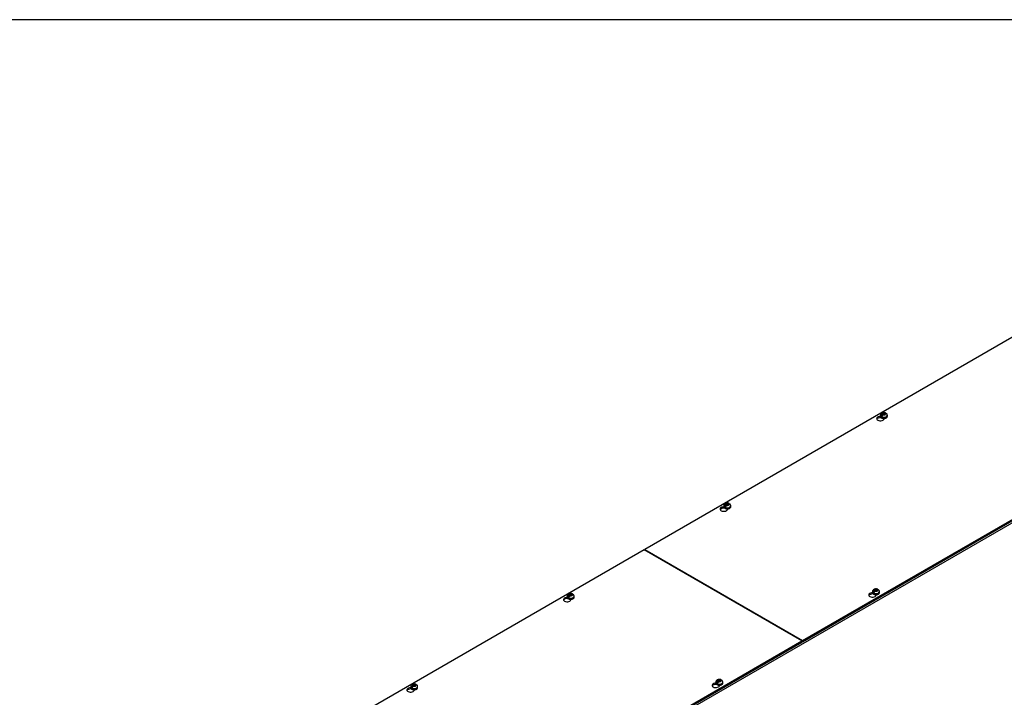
# Model space of a CAD drawing. Header units: inches. Extents: x 1 to 299, y -2 to 199.
# Tile 7 of 9: x 193 to 246, y 162 to 199. Entities that reach past the tile are written whole.
import ezdxf

# ---------------------------------------------------------------- set-up
doc = ezdxf.new("R2010")
doc.units = ezdxf.units.IN
doc.header["$MEASUREMENT"] = 0
for name, color, linetype in [('COM56315-3', 7, 'Continuous'), ('COM56318-3', 7, 'Continuous'), ('Default', 7, 'Continuous'), ('SCS19515', 7, 'Continuous')]:
    doc.layers.add(name, color=color, linetype=linetype)

# ---------------------------------------------------------------- blocks, each defined once
blk = doc.blocks.new('SE2')
at = {"layer": 'COM56315-3', "color": 7, "linetype": 'Continuous'}
blk.add_line((277.484, 189.617), (192.631, 140.627), dxfattribs=at)
at = {"layer": 'COM56318-3', "color": 7, "linetype": 'Continuous'}
for p, q in [((268.896, 194.701), (226.514, 170.232)), ((235.057, 165.3), (277.439, 189.769)), ((235.057, 165.236), (277.439, 189.705)), ((239.296, 177.369), (239.296, 177.395)), ((239.296, 177.369), (239.311, 177.378)), ((239.472, 177.302), (239.472, 177.33)), ((230.81, 172.47), (230.81, 172.496)), ((230.81, 172.47), (230.826, 172.479)), ((230.987, 172.403), (230.987, 172.431)), ((226.514, 170.232), (235.057, 165.3)), ((226.514, 170.181), (226.514, 170.232)), ((226.47, 170.206), (184.088, 145.737)), ((235.013, 165.274), (226.47, 170.206)), ((222.325, 167.571), (222.325, 167.597)), ((222.325, 167.571), (222.34, 167.58)), ((238.867, 167.818), (238.867, 167.845)), ((238.867, 167.818), (238.882, 167.827)), ((239.044, 167.751), (239.044, 167.78)), ((222.502, 167.504), (222.502, 167.532)), ((192.631, 140.805), (235.013, 165.274)), ((192.631, 140.741), (235.013, 165.21)), ((235.013, 165.21), (235.013, 165.274)), ((235.013, 165.261), (235.057, 165.236)), ((235.057, 165.236), (235.057, 165.3)), ((230.382, 162.919), (230.382, 162.946)), ((230.382, 162.919), (230.397, 162.928)), ((230.559, 162.852), (230.559, 162.881)), ((213.84, 162.672), (213.84, 162.698)), ((213.84, 162.672), (213.855, 162.681)), ((214.016, 162.605), (214.016, 162.633))]:
    blk.add_line(p, q, dxfattribs=at)
for centre, major_axis, start_param, end_param in [((239.271, 177.316), (0.203, 0), 1.537047, 6.405229), ((239.271, 177.252), (-0.203, 0), 4.590345, 6.008059), ((230.786, 172.417), (0.203, 0), 1.537047, 6.405229), ((230.786, 172.353), (-0.203, 0), 4.590345, 6.008059), ((222.3, 167.518), (0.203, 0), 1.537047, 6.405229), ((222.3, 167.455), (-0.203, 0), 4.590345, 6.008059), ((238.842, 167.766), (0.203, 0), 1.537047, 6.405229), ((238.842, 167.702), (-0.203, 0), 4.590345, 6.008059), ((230.357, 162.867), (0.203, 0), 1.537047, 6.405229), ((230.357, 162.803), (-0.203, 0), 4.590345, 6.008059), ((213.815, 162.619), (0.203, 0), 1.537047, 6.405229), ((213.815, 162.556), (-0.203, 0), 4.590345, 6.008059)]:
    blk.add_ellipse(centre, major_axis=major_axis, ratio=0.57735, start_param=start_param, end_param=end_param, dxfattribs=at)
at = {"layer": 'SCS19515', "color": 7, "linetype": 'Continuous'}
for p, q in [((239.276, 177.497), (239.276, 177.448)), ((239.383, 177.487), (239.312, 177.446)), ((239.407, 177.562), (239.376, 177.544)), ((239.407, 177.602), (239.477, 177.602)), ((239.407, 177.562), (239.407, 177.602)), ((239.407, 177.562), (239.407, 177.511)), ((239.407, 177.541), (239.477, 177.541)), ((239.419, 177.52), (239.45, 177.538)), ((239.519, 177.538), (239.45, 177.538)), ((239.508, 177.62), (239.477, 177.602)), ((239.477, 177.541), (239.477, 177.602)), ((239.519, 177.566), (239.477, 177.541)), ((239.519, 177.578), (239.55, 177.596)), ((239.519, 177.578), (239.519, 177.538)), ((239.651, 177.448), (239.651, 177.497)), ((230.79, 172.598), (230.79, 172.549)), ((230.898, 172.588), (230.827, 172.547)), ((230.922, 172.663), (230.891, 172.645)), ((230.922, 172.703), (230.991, 172.703)), ((230.922, 172.663), (230.922, 172.703)), ((230.922, 172.663), (230.922, 172.612)), ((230.922, 172.642), (230.991, 172.642)), ((230.934, 172.621), (230.964, 172.639)), ((231.034, 172.639), (230.964, 172.639)), ((231.022, 172.721), (230.991, 172.703)), ((230.991, 172.642), (230.991, 172.703)), ((231.034, 172.667), (230.991, 172.642)), ((231.034, 172.679), (231.065, 172.697)), ((231.034, 172.679), (231.034, 172.639)), ((231.165, 172.549), (231.165, 172.598)), ((222.305, 167.699), (222.305, 167.65)), ((222.413, 167.689), (222.341, 167.648)), ((222.437, 167.764), (222.406, 167.746)), ((222.437, 167.804), (222.506, 167.804)), ((222.437, 167.764), (222.437, 167.804)), ((222.437, 167.764), (222.437, 167.713)), ((222.437, 167.743), (222.506, 167.743)), ((222.448, 167.722), (222.479, 167.74)), ((222.549, 167.74), (222.479, 167.74)), ((222.537, 167.822), (222.506, 167.804)), ((222.506, 167.743), (222.506, 167.804)), ((222.549, 167.768), (222.506, 167.743)), ((222.549, 167.78), (222.579, 167.798)), ((222.549, 167.78), (222.549, 167.74)), ((222.68, 167.65), (222.68, 167.699)), ((238.847, 167.946), (238.847, 167.897)), ((238.955, 167.937), (238.883, 167.895)), ((238.979, 168.012), (238.948, 167.994)), ((238.979, 168.052), (239.048, 168.052)), ((238.979, 168.012), (238.979, 168.052)), ((238.979, 168.012), (238.979, 167.961)), ((238.979, 167.991), (239.048, 167.991)), ((238.99, 167.969), (239.021, 167.987)), ((239.091, 167.987), (239.021, 167.987)), ((239.079, 168.07), (239.048, 168.052)), ((239.048, 167.991), (239.048, 168.052)), ((239.091, 168.015), (239.048, 167.991)), ((239.091, 168.027), (239.121, 168.045)), ((239.091, 168.027), (239.091, 167.987)), ((239.222, 167.897), (239.222, 167.946)), ((213.82, 162.8), (213.82, 162.751)), ((213.928, 162.79), (213.856, 162.749)), ((213.951, 162.865), (213.921, 162.848)), ((213.951, 162.905), (214.021, 162.905)), ((213.951, 162.865), (213.951, 162.905)), ((213.951, 162.865), (213.951, 162.814)), ((213.951, 162.844), (214.021, 162.844)), ((213.963, 162.823), (213.994, 162.841)), ((214.063, 162.841), (213.994, 162.841)), ((214.052, 162.923), (214.021, 162.905)), ((214.021, 162.844), (214.021, 162.905)), ((214.063, 162.869), (214.021, 162.844)), ((214.063, 162.881), (214.094, 162.899)), ((214.063, 162.881), (214.063, 162.841)), ((214.195, 162.751), (214.195, 162.8)), ((230.362, 163.047), (230.362, 162.998)), ((230.47, 163.038), (230.398, 162.997)), ((230.493, 163.113), (230.463, 163.095)), ((230.493, 163.153), (230.563, 163.153)), ((230.493, 163.113), (230.493, 163.153)), ((230.493, 163.113), (230.493, 163.062)), ((230.493, 163.092), (230.563, 163.092)), ((230.505, 163.07), (230.536, 163.088)), ((230.605, 163.088), (230.536, 163.088)), ((230.594, 163.171), (230.563, 163.153)), ((230.563, 163.092), (230.563, 163.153)), ((230.605, 163.116), (230.563, 163.092)), ((230.605, 163.128), (230.636, 163.146)), ((230.605, 163.128), (230.605, 163.088)), ((230.737, 162.998), (230.737, 163.047))]:
    blk.add_line(p, q, dxfattribs=at)
for centre, radius, start, end in [((239.454, 177.424), 0.144, 122.6431, 170.9725), ((239.496, 177.399), 0.144, 122.6435, 170.9722), ((239.523, 177.496), 0.127, 0.361, 52.3843), ((230.969, 172.525), 0.144, 122.6431, 170.9725), ((231.011, 172.5), 0.144, 122.6435, 170.9722), ((231.038, 172.597), 0.127, 0.361, 52.3843), ((222.483, 167.626), 0.144, 122.6431, 170.9725), ((222.526, 167.601), 0.144, 122.6435, 170.9722), ((222.552, 167.698), 0.127, 0.361, 52.3843), ((239.025, 167.873), 0.144, 122.6431, 170.9725), ((239.068, 167.848), 0.144, 122.6435, 170.9722), ((239.094, 167.946), 0.127, 0.361, 52.3843), ((213.998, 162.727), 0.144, 122.6431, 170.9725), ((214.04, 162.702), 0.144, 122.6435, 170.9722), ((214.067, 162.799), 0.127, 0.361, 52.3843), ((230.54, 162.974), 0.144, 122.6431, 170.9725), ((230.582, 162.949), 0.144, 122.6435, 170.9722), ((230.609, 163.047), 0.127, 0.361, 52.3843)]:
    blk.add_arc(centre, radius, start, end, dxfattribs=at)
for centre, major_axis, start_param, end_param in [((239.463, 177.497), (0.187, 0), 3.141079, 6.283185), ((239.463, 177.448), (-0.188, 0), 0, 3.141593), ((239.463, 177.509), (-0.186, 0), 0.623612, 0.947184), ((239.463, 177.57), (0.0975, 0), 1.098165, 3.614224), ((239.463, 177.57), (-0.0975, 0), 1.098165, 3.614224), ((239.463, 177.497), (0.187, 0), 0, 0.002282), ((230.978, 172.598), (0.188, 0), 3.141079, 6.283185), ((230.978, 172.549), (-0.188, 0), 0, 3.141593), ((230.978, 172.61), (-0.186, 0), 0.623612, 0.947184), ((230.978, 172.671), (0.0975, 0), 1.098165, 3.614224), ((230.978, 172.671), (-0.0975, 0), 1.098165, 3.614224), ((230.978, 172.598), (0.188, 0), 0, 0.002282), ((239.035, 168.02), (0.0975, 0), 1.098165, 3.614224), ((222.493, 167.699), (0.187, 0), 3.141079, 6.283185), ((222.493, 167.65), (-0.187, 0), 0, 3.141593), ((222.493, 167.711), (-0.186, 0), 0.623612, 0.947184), ((222.493, 167.772), (0.0975, 0), 1.098165, 3.614224), ((222.493, 167.772), (-0.0975, 0), 1.098165, 3.614224), ((222.493, 167.699), (0.187, 0), 0, 0.002282), ((239.035, 167.946), (0.187, 0), 3.141079, 6.283185), ((239.035, 167.897), (-0.187, 0), 0, 3.141593), ((239.035, 167.958), (-0.186, 0), 0.623612, 0.947184), ((239.035, 168.02), (-0.0975, 0), 1.098165, 3.614224), ((239.035, 167.946), (0.187, 0), 0, 0.002282), ((214.007, 162.8), (0.188, 0), 3.141079, 6.283185), ((214.007, 162.751), (-0.187, 0), 0, 3.141593), ((214.007, 162.812), (-0.186, 0), 0.623612, 0.947184), ((214.007, 162.873), (0.0975, 0), 1.098165, 3.614224), ((214.007, 162.873), (-0.0975, 0), 1.098165, 3.614224), ((214.007, 162.8), (0.188, 0), 0, 0.002282), ((230.549, 163.047), (0.188, 0), 3.141079, 6.283185), ((230.549, 162.998), (-0.187, 0), 0, 3.141593), ((230.549, 163.059), (-0.186, 0), 0.623612, 0.947184), ((230.549, 163.121), (0.0975, 0), 1.098165, 3.614224), ((230.549, 163.121), (-0.0975, 0), 1.098165, 3.614224), ((230.549, 163.047), (0.188, 0), 0, 0.002282)]:
    blk.add_ellipse(centre, major_axis=major_axis, ratio=0.57735, start_param=start_param, end_param=end_param, dxfattribs=at)
for points, knots in [([(239.277, 177.45), (239.277, 177.444), (239.275, 177.43), (239.287, 177.404), (239.308, 177.378), (239.34, 177.356), (239.38, 177.339), (239.426, 177.33), (239.475, 177.328), (239.523, 177.333), (239.568, 177.347), (239.606, 177.367), (239.633, 177.393), (239.649, 177.421), (239.649, 177.439), (239.649, 177.448)], [0, 0, 0, 0, 0.036751, 0.112582, 0.188872, 0.269492, 0.353379, 0.437734, 0.52187, 0.606105, 0.690825, 0.776546, 0.863531, 0.938205, 1, 1, 1, 1]), ([(239.549, 177.626), (239.544, 177.629), (239.526, 177.637), (239.488, 177.643), (239.44, 177.643), (239.39, 177.634), (239.348, 177.616), (239.314, 177.589), (239.29, 177.558), (239.277, 177.526), (239.277, 177.506), (239.277, 177.497)], [0, 0, 0, 0, 0.045765, 0.175521, 0.307527, 0.442956, 0.585032, 0.704905, 0.817036, 0.925894, 1, 1, 1, 1]), ([(239.572, 177.596), (239.571, 177.6), (239.57, 177.604), (239.568, 177.61), (239.566, 177.613), (239.562, 177.619), (239.56, 177.621), (239.555, 177.625), (239.552, 177.626), (239.547, 177.629), (239.543, 177.629), (239.537, 177.63), (239.533, 177.629), (239.526, 177.628), (239.523, 177.627), (239.515, 177.624), (239.511, 177.622), (239.508, 177.62)], [0, 0, 0, 0, 0.125, 0.125, 0.25, 0.25, 0.375, 0.375, 0.5, 0.5, 0.625, 0.625, 0.75, 0.75, 0.875, 0.875, 1, 1, 1, 1]), ([(239.55, 177.596), (239.554, 177.598), (239.558, 177.6), (239.565, 177.603), (239.569, 177.604), (239.576, 177.605), (239.579, 177.605), (239.586, 177.605), (239.589, 177.604), (239.595, 177.602), (239.598, 177.6), (239.6, 177.598), (239.601, 177.598), (239.601, 177.598)], [0, 0, 0, 0, 0.125, 0.125, 0.25, 0.25, 0.375, 0.375, 0.5, 0.5, 0.625, 0.625, 0.6402307, 0.6402307, 0.6402307, 0.6402307]), ([(230.792, 172.551), (230.792, 172.545), (230.79, 172.531), (230.801, 172.505), (230.823, 172.479), (230.854, 172.457), (230.895, 172.44), (230.941, 172.431), (230.99, 172.429), (231.038, 172.434), (231.082, 172.448), (231.12, 172.468), (231.147, 172.494), (231.163, 172.522), (231.164, 172.54), (231.164, 172.55)], [0, 0, 0, 0, 0.036751, 0.112582, 0.188872, 0.269492, 0.353379, 0.437734, 0.52187, 0.606105, 0.690825, 0.776546, 0.863531, 0.938205, 1, 1, 1, 1]), ([(231.064, 172.727), (231.059, 172.73), (231.041, 172.738), (231.003, 172.744), (230.954, 172.744), (230.905, 172.735), (230.862, 172.717), (230.828, 172.69), (230.805, 172.659), (230.792, 172.627), (230.792, 172.607), (230.792, 172.598)], [0, 0, 0, 0, 0.045765, 0.175521, 0.307527, 0.442956, 0.585032, 0.704905, 0.817036, 0.925894, 1, 1, 1, 1]), ([(231.087, 172.697), (231.086, 172.701), (231.085, 172.705), (231.082, 172.711), (231.081, 172.714), (231.077, 172.72), (231.075, 172.722), (231.07, 172.726), (231.067, 172.727), (231.061, 172.73), (231.058, 172.73), (231.052, 172.731), (231.048, 172.73), (231.041, 172.729), (231.037, 172.728), (231.03, 172.725), (231.026, 172.723), (231.022, 172.721)], [0, 0, 0, 0, 0.125, 0.125, 0.25, 0.25, 0.375, 0.375, 0.5, 0.5, 0.625, 0.625, 0.75, 0.75, 0.875, 0.875, 1, 1, 1, 1]), ([(231.065, 172.697), (231.068, 172.699), (231.072, 172.701), (231.08, 172.704), (231.083, 172.705), (231.091, 172.706), (231.094, 172.706), (231.101, 172.706), (231.104, 172.705), (231.11, 172.703), (231.112, 172.701), (231.115, 172.699), (231.115, 172.699), (231.116, 172.699)], [0, 0, 0, 0, 0.125, 0.125, 0.25, 0.25, 0.375, 0.375, 0.5, 0.5, 0.625, 0.625, 0.6402307, 0.6402307, 0.6402307, 0.6402307]), ([(239.121, 168.076), (239.115, 168.078), (239.098, 168.086), (239.06, 168.092), (239.011, 168.093), (238.962, 168.084), (238.919, 168.065), (238.885, 168.039), (238.862, 168.008), (238.849, 167.975), (238.848, 167.956), (238.848, 167.946)], [0, 0, 0, 0, 0.045765, 0.175521, 0.307527, 0.442956, 0.585032, 0.704905, 0.817036, 0.925894, 1, 1, 1, 1]), ([(222.579, 167.828), (222.573, 167.831), (222.556, 167.839), (222.518, 167.845), (222.469, 167.845), (222.42, 167.836), (222.377, 167.818), (222.343, 167.791), (222.32, 167.76), (222.307, 167.728), (222.306, 167.708), (222.306, 167.699)], [0, 0, 0, 0, 0.045765, 0.175521, 0.307527, 0.442956, 0.585032, 0.704905, 0.817036, 0.925894, 1, 1, 1, 1]), ([(222.307, 167.652), (222.306, 167.646), (222.305, 167.632), (222.316, 167.606), (222.337, 167.58), (222.369, 167.558), (222.409, 167.541), (222.456, 167.532), (222.504, 167.53), (222.553, 167.535), (222.597, 167.549), (222.635, 167.569), (222.662, 167.595), (222.678, 167.624), (222.679, 167.641), (222.679, 167.651)], [0, 0, 0, 0, 0.036751, 0.112582, 0.188872, 0.269492, 0.353379, 0.437734, 0.52187, 0.606105, 0.690825, 0.776546, 0.863531, 0.938205, 1, 1, 1, 1]), ([(222.601, 167.798), (222.601, 167.802), (222.6, 167.806), (222.597, 167.813), (222.596, 167.816), (222.592, 167.821), (222.59, 167.823), (222.585, 167.827), (222.582, 167.828), (222.576, 167.831), (222.573, 167.831), (222.566, 167.832), (222.563, 167.831), (222.556, 167.83), (222.552, 167.829), (222.545, 167.826), (222.541, 167.824), (222.537, 167.822)], [0, 0, 0, 0, 0.125, 0.125, 0.25, 0.25, 0.375, 0.375, 0.5, 0.5, 0.625, 0.625, 0.75, 0.75, 0.875, 0.875, 1, 1, 1, 1]), ([(222.579, 167.798), (222.583, 167.8), (222.587, 167.802), (222.594, 167.805), (222.598, 167.806), (222.605, 167.807), (222.609, 167.807), (222.615, 167.807), (222.618, 167.806), (222.624, 167.804), (222.627, 167.802), (222.63, 167.8), (222.63, 167.8), (222.63, 167.8)], [0, 0, 0, 0, 0.125, 0.125, 0.25, 0.25, 0.375, 0.375, 0.5, 0.5, 0.625, 0.625, 0.6402307, 0.6402307, 0.6402307, 0.6402307]), ([(238.849, 167.899), (238.848, 167.894), (238.847, 167.879), (238.858, 167.853), (238.879, 167.827), (238.911, 167.805), (238.951, 167.789), (238.998, 167.779), (239.047, 167.777), (239.095, 167.783), (239.139, 167.796), (239.177, 167.817), (239.204, 167.842), (239.22, 167.871), (239.221, 167.889), (239.221, 167.898)], [0, 0, 0, 0, 0.036751, 0.112582, 0.188872, 0.269492, 0.353379, 0.437734, 0.52187, 0.606105, 0.690825, 0.776546, 0.863531, 0.938205, 1, 1, 1, 1]), ([(239.143, 168.046), (239.143, 168.049), (239.142, 168.053), (239.139, 168.06), (239.138, 168.063), (239.134, 168.068), (239.132, 168.071), (239.127, 168.074), (239.124, 168.076), (239.118, 168.078), (239.115, 168.079), (239.108, 168.079), (239.105, 168.079), (239.098, 168.078), (239.094, 168.077), (239.087, 168.074), (239.083, 168.072), (239.079, 168.07)], [0, 0, 0, 0, 0.125, 0.125, 0.25, 0.25, 0.375, 0.375, 0.5, 0.5, 0.625, 0.625, 0.75, 0.75, 0.875, 0.875, 1, 1, 1, 1]), ([(239.121, 168.045), (239.125, 168.047), (239.129, 168.049), (239.137, 168.052), (239.14, 168.053), (239.147, 168.054), (239.151, 168.055), (239.157, 168.054), (239.161, 168.053), (239.166, 168.051), (239.169, 168.05), (239.172, 168.048), (239.172, 168.047), (239.172, 168.047)], [0, 0, 0, 0, 0.125, 0.125, 0.25, 0.25, 0.375, 0.375, 0.5, 0.5, 0.625, 0.625, 0.6402307, 0.6402307, 0.6402307, 0.6402307]), ([(214.094, 162.929), (214.088, 162.932), (214.071, 162.94), (214.032, 162.946), (213.984, 162.947), (213.935, 162.937), (213.892, 162.919), (213.858, 162.892), (213.834, 162.861), (213.821, 162.829), (213.821, 162.809), (213.821, 162.8)], [0, 0, 0, 0, 0.045765, 0.175521, 0.307527, 0.442956, 0.585032, 0.704905, 0.817036, 0.925894, 1, 1, 1, 1]), ([(213.822, 162.753), (213.821, 162.747), (213.82, 162.733), (213.831, 162.707), (213.852, 162.681), (213.884, 162.659), (213.924, 162.642), (213.97, 162.633), (214.019, 162.631), (214.067, 162.637), (214.112, 162.65), (214.15, 162.67), (214.177, 162.696), (214.193, 162.725), (214.193, 162.742), (214.194, 162.752)], [0, 0, 0, 0, 0.036751, 0.112582, 0.188872, 0.269492, 0.353379, 0.437734, 0.52187, 0.606105, 0.690825, 0.776546, 0.863531, 0.938205, 1, 1, 1, 1]), ([(214.116, 162.899), (214.115, 162.903), (214.114, 162.907), (214.112, 162.914), (214.11, 162.917), (214.106, 162.922), (214.104, 162.924), (214.099, 162.928), (214.097, 162.929), (214.091, 162.932), (214.088, 162.932), (214.081, 162.933), (214.078, 162.932), (214.07, 162.931), (214.067, 162.93), (214.059, 162.927), (214.056, 162.925), (214.052, 162.923)], [0, 0, 0, 0, 0.125, 0.125, 0.25, 0.25, 0.375, 0.375, 0.5, 0.5, 0.625, 0.625, 0.75, 0.75, 0.875, 0.875, 1, 1, 1, 1]), ([(214.094, 162.899), (214.098, 162.901), (214.102, 162.903), (214.109, 162.906), (214.113, 162.907), (214.12, 162.908), (214.123, 162.908), (214.13, 162.908), (214.133, 162.907), (214.139, 162.905), (214.142, 162.903), (214.145, 162.901), (214.145, 162.901), (214.145, 162.901)], [0, 0, 0, 0, 0.125, 0.125, 0.25, 0.25, 0.375, 0.375, 0.5, 0.5, 0.625, 0.625, 0.6402307, 0.6402307, 0.6402307, 0.6402307]), ([(230.636, 163.177), (230.63, 163.179), (230.613, 163.187), (230.574, 163.193), (230.526, 163.194), (230.477, 163.185), (230.434, 163.166), (230.4, 163.14), (230.376, 163.109), (230.363, 163.076), (230.363, 163.057), (230.363, 163.047)], [0, 0, 0, 0, 0.045765, 0.175521, 0.307527, 0.442956, 0.585032, 0.704905, 0.817036, 0.925894, 1, 1, 1, 1]), ([(230.364, 163), (230.363, 162.995), (230.362, 162.98), (230.373, 162.954), (230.394, 162.928), (230.426, 162.906), (230.466, 162.89), (230.512, 162.88), (230.561, 162.878), (230.609, 162.884), (230.654, 162.897), (230.692, 162.918), (230.719, 162.943), (230.735, 162.972), (230.736, 162.99), (230.736, 162.999)], [0, 0, 0, 0, 0.036751, 0.112582, 0.188872, 0.269492, 0.353379, 0.437734, 0.52187, 0.606105, 0.690825, 0.776546, 0.863531, 0.938205, 1, 1, 1, 1]), ([(230.658, 163.147), (230.658, 163.151), (230.657, 163.154), (230.654, 163.161), (230.652, 163.164), (230.649, 163.169), (230.646, 163.172), (230.641, 163.175), (230.639, 163.177), (230.633, 163.179), (230.63, 163.18), (230.623, 163.18), (230.62, 163.18), (230.612, 163.179), (230.609, 163.178), (230.601, 163.175), (230.598, 163.173), (230.594, 163.171)], [0, 0, 0, 0, 0.125, 0.125, 0.25, 0.25, 0.375, 0.375, 0.5, 0.5, 0.625, 0.625, 0.75, 0.75, 0.875, 0.875, 1, 1, 1, 1]), ([(230.636, 163.146), (230.64, 163.148), (230.644, 163.15), (230.651, 163.153), (230.655, 163.154), (230.662, 163.155), (230.665, 163.156), (230.672, 163.155), (230.675, 163.154), (230.681, 163.152), (230.684, 163.151), (230.687, 163.149), (230.687, 163.148), (230.687, 163.148)], [0, 0, 0, 0, 0.125, 0.125, 0.25, 0.25, 0.375, 0.375, 0.5, 0.5, 0.625, 0.625, 0.6402307, 0.6402307, 0.6402307, 0.6402307])]:
    blk.add_open_spline(points, degree=3, knots=knots, dxfattribs=at)
blk = doc.blocks.new('BORDER')
at = {"layer": 'Default', "color": 7, "linetype": 'Continuous'}
blk.add_line((0, 27.86), (-41.86, 27.86), dxfattribs=at)

msp = doc.modelspace()

# ---------------------------------------------------------------- block references
at = {"layer": 'Default', "color": 7, "xscale": 7.12, "yscale": 7.12, "zscale": 7.12}
msp.add_blockref('BORDER', (299.411, 0.564), dxfattribs=at)
at = {"layer": 'Default'}
msp.add_blockref('SE2', (0, 0), dxfattribs=at)

doc.saveas('drawing.dxf')
